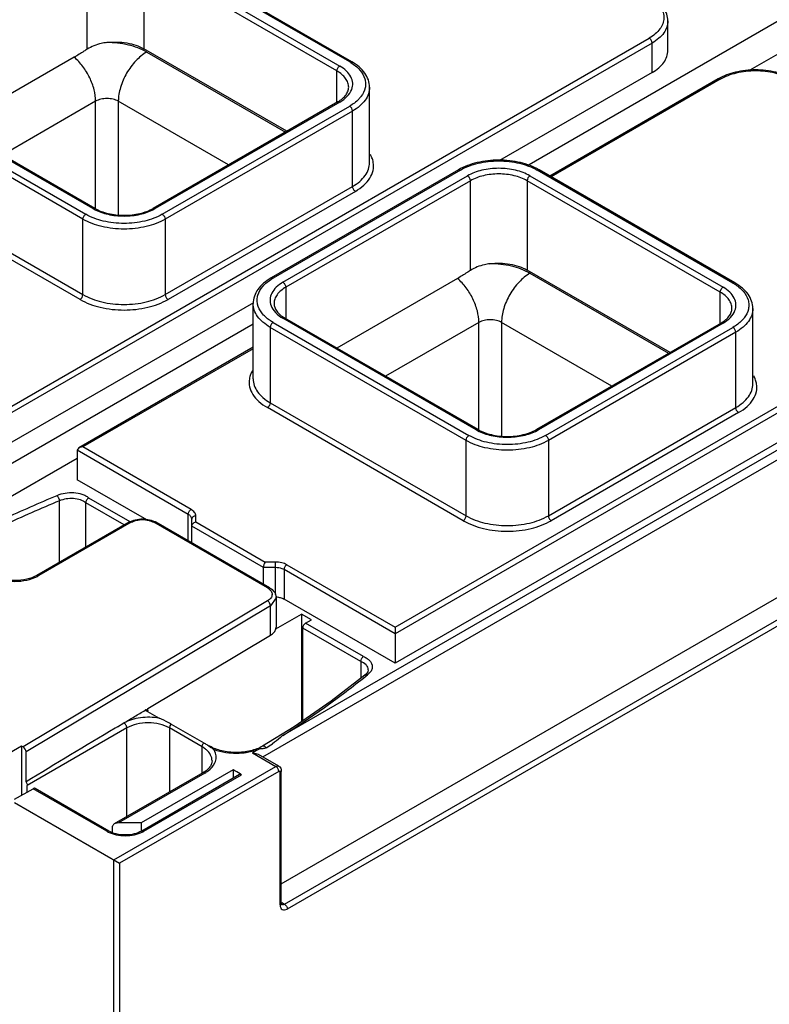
# Model space of a CAD drawing. Header units: millimetres. Extents: x 20 to 158, y 29 to 220.
# Tile 7 of 9: x 97 to 134, y 137 to 186. Entities that reach past the tile are written whole.
import ezdxf

# ---------------------------------------------------------------- set-up
doc = ezdxf.new("R2010")
doc.units = ezdxf.units.MM
doc.header["$LTSCALE"] = 16.212706
doc.layers.get('0').update_dxf_attribs({"linetype": 'CONTINUOUS'})

msp = doc.modelspace()

# ---------------------------------------------------------------- linework, layer by layer
at = {"color": 7, "linetype": 'Continuous'}
for p, q in [((113.392, 183.481), (103.634, 189.114)), ((113.492, 183.49), (103.734, 189.124)), ((100.311, 184.111), (100.311, 188.584)), ((103.139, 188.584), (103.139, 184.134)), ((112.756, 183.031), (103.139, 188.584)), ((103.28, 188.829), (112.897, 183.276)), ((138.557, 187.722), (122.21, 178.284)), ((139.971, 186.905), (133.318, 183.064)), ((129.244, 184.052), (129.244, 185.522)), ((96.563, 166.334), (128.312, 184.664)), ((128.453, 184.419), (96.563, 166.008)), ((110.258, 180.024), (103.139, 184.134)), ((128.453, 182.95), (128.453, 184.419)), ((99.674, 183.714), (93.661, 180.243)), ((103.28, 183.97), (110.187, 179.983)), ((112.756, 181.49), (112.756, 183.031)), ((128.453, 182.95), (120.859, 178.565)), ((131.748, 182.633), (123.362, 177.792)), ((131.848, 182.623), (123.421, 177.758)), ((114.383, 178.459), (114.383, 182.215)), ((100.594, 176.173), (90.977, 181.725)), ((100.694, 176.183), (91.077, 181.735)), ((100.099, 175.642), (90.34, 181.276)), ((90.482, 181.521), (100.24, 175.887)), ((100.735, 181.521), (96.091, 178.84)), ((100.735, 176.183), (100.735, 181.521)), ((101.866, 181.521), (101.866, 175.853)), ((107.358, 178.35), (101.866, 181.521)), ((112.797, 181.49), (103.605, 176.183)), ((112.897, 181.48), (103.705, 176.173)), ((104.058, 175.887), (113.392, 181.276)), ((113.534, 181.031), (104.2, 175.642)), ((113.534, 177.275), (113.534, 181.031)), ((118.808, 178.102), (109.474, 172.713)), ((118.908, 178.092), (109.574, 172.703)), ((110.069, 172.499), (119.261, 177.806)), ((122.372, 177.806), (131.989, 172.254)), ((132.484, 172.458), (122.726, 178.092)), ((132.584, 172.468), (122.826, 178.102)), ((99.957, 171.641), (90.199, 177.275)), ((90.34, 177.52), (100.099, 171.886)), ((104.2, 171.886), (113.534, 177.275)), ((119.403, 177.561), (110.21, 172.254)), ((119.403, 173.089), (119.403, 177.561)), ((122.231, 177.561), (122.231, 173.111)), ((131.848, 172.009), (122.231, 177.561)), ((113.675, 177.03), (104.341, 171.641)), ((100.099, 171.886), (100.099, 175.642)), ((104.2, 175.642), (104.2, 171.886)), ((115.655, 155.312), (147.404, 173.642)), ((147.545, 173.397), (115.655, 154.985)), ((129.35, 169.001), (122.231, 173.111)), ((122.372, 172.948), (129.279, 168.961)), ((110.21, 172.254), (110.21, 170.712)), ((118.766, 172.692), (112.753, 169.22)), ((148.359, 172.029), (110.063, 149.919)), ((147.545, 171.927), (115.655, 153.515)), ((131.848, 170.468), (131.848, 172.009)), ((108.593, 171.483), (96.563, 164.538)), ((108.583, 167.681), (108.583, 171.437)), ((109.061, 148.851), (148.359, 171.539)), ((133.475, 167.437), (133.475, 171.193)), ((108.583, 170.416), (91.918, 160.795)), ((109.574, 170.498), (119.332, 164.865)), ((119.686, 165.15), (110.069, 170.703)), ((119.786, 165.16), (110.169, 170.712)), ((119.827, 170.498), (115.183, 167.817)), ((119.827, 165.16), (119.827, 170.498)), ((120.958, 170.498), (120.958, 164.83)), ((126.45, 167.328), (120.958, 170.498)), ((131.889, 170.468), (122.697, 165.16)), ((131.989, 170.458), (122.797, 165.15)), ((109.432, 170.253), (109.432, 166.498)), ((119.191, 164.62), (109.432, 170.253)), ((123.15, 164.865), (132.484, 170.254)), ((132.626, 170.009), (123.292, 164.62)), ((132.626, 166.253), (132.626, 170.009)), ((108.583, 169.259), (99.899, 164.245)), ((108.583, 169.191), (100.099, 164.293)), ((109.432, 166.498), (119.191, 160.864)), ((119.049, 160.619), (109.291, 166.253)), ((123.292, 160.864), (132.626, 166.253)), ((132.767, 166.008), (123.433, 160.619)), ((109.986, 142.527), (148.146, 164.558)), ((119.191, 160.864), (119.191, 164.62)), ((123.292, 164.62), (123.292, 160.864)), ((99.899, 164.245), (99.816, 164.13)), ((99.816, 164.13), (99.816, 162.66)), ((105.349, 160.935), (99.816, 164.13)), ((100.099, 164.293), (99.899, 164.245)), ((105.491, 161.18), (100.099, 164.293)), ((110.14, 141.513), (149.101, 164.007)), ((99.816, 163.721), (93.317, 159.97)), ((149.243, 163.762), (110.281, 141.268)), ((103.286, 160.657), (99.816, 162.66)), ((98.928, 158.541), (98.928, 161.609)), ((100.24, 159.298), (100.24, 161.511)), ((102.157, 160.405), (100.24, 161.511)), ((102.454, 160.56), (100.395, 161.748)), ((105.35, 159.614), (105.349, 160.935)), ((102.403, 160.547), (97.807, 157.894)), ((102.503, 160.537), (97.907, 157.884)), ((109.293, 157.27), (103.634, 160.537)), ((109.393, 157.28), (103.734, 160.547)), ((105.525, 159.513), (105.525, 160.69)), ((105.725, 160.555), (105.725, 160.853)), ((105.725, 160.555), (109.18, 158.56)), ((109.097, 158.281), (105.525, 160.344)), ((109.697, 158.56), (109.18, 158.56)), ((109.697, 156.934), (109.697, 158.56)), ((109.097, 157.451), (109.097, 158.281)), ((109.697, 158.281), (109.097, 158.281)), ((110.121, 158.18), (110.121, 156.71)), ((115.655, 154.985), (110.121, 158.18)), ((110.263, 158.425), (115.655, 155.312)), ((109.303, 156.623), (97.127, 149.343)), ((109.728, 156.78), (109.447, 156.379)), ((109.728, 156.78), (109.728, 155.31)), ((115.655, 153.515), (110.121, 156.71)), ((109.447, 156.379), (97.269, 149.098)), ((109.447, 154.909), (109.447, 156.379)), ((109.718, 155.232), (110.988, 155.965)), ((110.988, 155.965), (110.988, 150.606)), ((111.483, 155.679), (110.988, 155.965)), ((111.196, 155.513), (111.483, 155.679)), ((109.718, 155.232), (109.727, 155.31)), ((111.054, 150.652), (111.054, 155.268)), ((113.949, 153.597), (111.054, 155.268)), ((114.075, 153.85), (111.196, 155.513)), ((115.655, 155.312), (115.655, 153.515)), ((103.338, 151.257), (109.447, 154.909)), ((113.949, 153.597), (113.949, 152.769)), ((114.318, 153.181), (114.316, 153.215)), ((114.318, 153.181), (114.318, 153.181)), ((114.153, 152.926), (114.154, 152.926)), ((114.197, 152.87), (114.277, 152.932)), ((114.198, 152.87), (114.277, 152.932)), ((103.199, 151.174), (103.897, 150.771)), ((103.367, 151.144), (103.297, 151.185)), ((103.338, 151.185), (103.338, 151.257)), ((102.291, 150.29), (97.333, 147.428)), ((101.821, 150.35), (101.711, 150.285)), ((101.821, 150.35), (102.139, 150.54)), ((102.291, 145.867), (102.291, 150.29)), ((104.412, 150.29), (104.412, 147.092)), ((106.038, 149.351), (104.412, 150.29)), ((104.491, 150.483), (106.118, 149.544)), ((97.05, 149.388), (95.707, 148.612)), ((97.05, 149.388), (97.05, 146.938)), ((97.127, 149.343), (97.05, 149.388)), ((106.038, 148.055), (106.038, 149.351)), ((106.421, 149.381), (106.37, 149.389)), ((108.905, 149.251), (108.549, 149.045)), ((97.269, 147.602), (97.269, 149.098)), ((108.849, 148.973), (108.549, 149.045)), ((108.549, 149.045), (109.715, 148.372)), ((109.865, 148.386), (108.849, 148.973)), ((101.647, 143.713), (109.715, 148.372)), ((107.592, 148.207), (102.998, 145.555)), ((107.592, 148.207), (107.592, 147.785)), ((106.08, 148.055), (101.667, 145.507)), ((106.18, 148.045), (101.867, 145.555)), ((109.857, 148.127), (101.929, 143.55)), ((107.909, 147.968), (103.031, 145.152)), ((103.131, 145.142), (108.008, 147.957)), ((109.928, 141.472), (109.928, 148.086)), ((109.986, 141.554), (109.986, 148.167)), ((96.697, 146.734), (97.616, 147.265)), ((97.333, 147.101), (97.333, 147.428)), ((101.293, 145.142), (97.616, 147.265)), ((101.393, 145.152), (97.716, 147.275)), ((96.697, 146.571), (101.929, 143.55)), ((101.584, 145.096), (101.584, 145.391)), ((102.998, 145.555), (101.867, 145.555)), ((102.998, 145.555), (102.998, 145.152)), ((101.647, 29.566), (101.647, 143.713)), ((101.929, 143.55), (101.929, 29.566)), ((110.007, 141.59), (110.14, 141.513))]:
    msp.add_line(p, q, dxfattribs=at)
for points in [[(114.318, 153.181), (114.298, 153.095), (114.209, 152.975), (114.154, 152.926)], [(114.153, 152.926), (112.462, 151.631), (110.621, 150.35), (109.049, 149.381)]]:
    msp.add_lwpolyline(points, dxfattribs=at)
for centre, radius, start, end in [((112.165, 181.354), 2.456, 58.452, 60.0055), ((113.301, 178.212), 1.297, 24.8748, 29.9949), ((101.653, 178.009), 2.12, 240.0144, 242.1712), ((102.645, 178.009), 2.12, 297.8292, 299.986), ((110.801, 170.576), 2.456, 119.9949, 121.5485), ((131.257, 170.331), 2.456, 58.452, 60.0055), ((109.665, 167.435), 1.297, 150.0042, 155.1232), ((132.393, 167.19), 1.297, 24.8748, 29.9949), ((120.745, 166.987), 2.12, 240.0144, 242.1712), ((121.737, 166.987), 2.12, 297.8292, 299.986), ((97.079, 159.319), 1.657, 297.1973, 299.9769), ((108.947, 156.669), 0.694, 55.1848, 60.0481), ((109.262, 156.943), 0.266, 356.5548, 0.8625), ((109.698, 155.793), 1.018, 81.2681, 90.0388), ((377.652, -311.759), 538.17, 120.84638, 121.39888), ((102.983, 144.111), 6.272, 59.1078, 60.0123), ((103.617, 145.168), 5.04, 58.0002, 59.1214), ((104.29, 146.244), 3.77, 56.5181, 58.0125), ((104.864, 146.827), 2.968, 54.386, 56.1435), ((107.015, 153.131), 4.422, 299.9923, 304.8973), ((107.731, 152.419), 3.386, 264.0208, 265.447), ((107.735, 152.48), 3.447, 265.4508, 274.8492), ((107.74, 152.42), 3.387, 274.859, 275.6474), ((99.808, 134.522), 15.739, 58.6042, 58.931), ((101.935, 146.256), 1.286, 240.0391, 243.6535), ((102.489, 146.256), 1.286, 296.3468, 299.9613)]:
    msp.add_arc(centre, radius, start, end, dxfattribs=at)
for centre, major_axis, ratio, start_param, end_param in [((97.127, 149.18), (-0.1, 0.173), 0.577357, -2.356338, -0.785542), ((101.867, 145.391), (0.283, 0), 0.577354, 1.570794, 3.141591)]:
    msp.add_ellipse(centre, major_axis=major_axis, ratio=ratio, start_param=start_param, end_param=end_param, dxfattribs=at)
for points, knots in [([(128.369, 186.672), (128.473, 186.607), (128.661, 186.47), (128.882, 186.221), (129.019, 185.948), (129.06, 185.66), (129.002, 185.374), (128.85, 185.104), (128.615, 184.861), (128.42, 184.726), (128.312, 184.664)], [0, 0, 0, 0, 0.143078, 0.27142, 0.387268, 0.496272, 0.605941, 0.723607, 0.854437, 1, 1, 1, 1]), ([(129.244, 185.522), (129.244, 185.638), (129.203, 185.876), (129.028, 186.203), (128.758, 186.49), (128.534, 186.645), (128.412, 186.716)], [0, 0, 0, 0, 0.228979, 0.466672, 0.722332, 1, 1, 1, 1]), ([(129.244, 185.522), (129.244, 185.419), (129.206, 185.205), (129.044, 184.906), (128.787, 184.636), (128.572, 184.488), (128.453, 184.419)], [0, 0, 0, 0, 0.217749, 0.450891, 0.710463, 1, 1, 1, 1]), ([(101.287, 184.444), (101.616, 184.486), (102.115, 184.479), (102.734, 184.328), (103.014, 184.206), (103.139, 184.134)], [0, 0, 0, 0, 0.522629, 0.771969, 1, 1, 1, 1]), ([(128.453, 184.419), (128.453, 184.468), (128.42, 184.564), (128.354, 184.64), (128.312, 184.664)], [0, 0, 0, 0, 0.500001, 1, 1, 1, 1]), ([(100.311, 184.111), (100.258, 184.077), (100.048, 183.941), (99.836, 183.808), (99.674, 183.714)], [0, 0, 0, 0, 0.252432, 1, 1, 1, 1]), ([(101.287, 184.444), (101.196, 184.432), (100.856, 184.373), (100.524, 184.249), (100.311, 184.111)], [0, 0, 0, 0, 0.26497, 1, 1, 1, 1]), ([(103.28, 183.97), (102.998, 184.134), (102.339, 184.371), (101.649, 184.445), (101.287, 184.444)], [0, 0, 0, 0, 0.474434, 1, 1, 1, 1]), ([(128.453, 182.95), (128.572, 183.018), (128.787, 183.166), (129.044, 183.436), (129.206, 183.735), (129.244, 183.949), (129.244, 184.052)], [0, 0, 0, 0, 0.289542, 0.549119, 0.782256, 1, 1, 1, 1]), ([(100.735, 181.521), (100.735, 181.713), (100.674, 182.119), (100.454, 182.706), (100.121, 183.257), (99.832, 183.577), (99.674, 183.714)], [0, 0, 0, 0, 0.231142, 0.48647, 0.748975, 1, 1, 1, 1]), ([(103.28, 183.97), (103.08, 183.854), (102.7, 183.535), (102.256, 182.929), (101.953, 182.242), (101.866, 181.753), (101.866, 181.521)], [0, 0, 0, 0, 0.237246, 0.499998, 0.762752, 1, 1, 1, 1]), ([(112.756, 183.031), (112.756, 183.08), (112.789, 183.176), (112.855, 183.252), (112.897, 183.276)], [0, 0, 0, 0, 0.500002, 1, 1, 1, 1]), ([(113.341, 182.215), (113.341, 182.291), (113.313, 182.45), (113.193, 182.671), (113.003, 182.871), (112.843, 182.981), (112.756, 183.031)], [0, 0, 0, 0, 0.217748, 0.45089, 0.710462, 1, 1, 1, 1]), ([(113.492, 182.11), (113.529, 182.209), (113.565, 182.428), (113.465, 182.759), (113.232, 183.053), (113.018, 183.207), (112.897, 183.276)], [0, 0, 0, 0, 0.223649, 0.451185, 0.706247, 1, 1, 1, 1]), ([(113.392, 183.481), (113.409, 183.49), (113.442, 183.504), (113.479, 183.498), (113.492, 183.49)], [0, 0, 0, 0, 0.550022, 1, 1, 1, 1]), ([(113.449, 183.447), (113.615, 183.345), (113.904, 183.119), (114.138, 182.733), (114.192, 182.416), (114.165, 182.099), (114.052, 181.878), (113.953, 181.749)], [0, 0, 0, 0, 0.288755, 0.533908, 0.647454, 0.760254, 1, 1, 1, 1]), ([(114.383, 182.215), (114.383, 182.339), (114.339, 182.593), (114.152, 182.942), (113.862, 183.249), (113.623, 183.415), (113.492, 183.49)], [0, 0, 0, 0, 0.228302, 0.465718, 0.721598, 1, 1, 1, 1]), ([(135.483, 182.633), (135.216, 182.787), (134.6, 183.012), (133.615, 183.119), (132.631, 183.012), (132.014, 182.787), (131.748, 182.633)], [0, 0, 0, 0, 0.23868, 0.500004, 0.761325, 1, 1, 1, 1]), ([(131.848, 182.623), (132.099, 182.768), (132.682, 182.98), (133.615, 183.081), (134.549, 182.98), (135.132, 182.768), (135.383, 182.623)], [0, 0, 0, 0, 0.237252, 0.5, 0.762747, 1, 1, 1, 1]), ([(131.848, 182.623), (131.831, 182.633), (131.798, 182.646), (131.761, 182.641), (131.748, 182.633)], [0, 0, 0, 0, 0.550022, 1, 1, 1, 1]), ([(112.797, 181.49), (112.882, 181.539), (113.033, 181.643), (113.21, 181.827), (113.317, 182.019), (113.342, 182.153), (113.342, 182.215)], [0, 0, 0, 0, 0.311377, 0.577695, 0.80279, 1, 1, 1, 1]), ([(112.897, 181.48), (113.034, 181.559), (113.274, 181.734), (113.444, 181.983), (113.492, 182.11)], [0, 0, 0, 0, 0.540244, 1, 1, 1, 1]), ([(114.383, 182.215), (114.383, 182.105), (114.342, 181.874), (114.168, 181.554), (113.892, 181.264), (113.661, 181.105), (113.534, 181.031)], [0, 0, 0, 0, 0.217785, 0.450914, 0.710298, 1, 1, 1, 1]), ([(101.866, 181.521), (101.786, 181.567), (101.599, 181.635), (101.301, 181.667), (101.002, 181.635), (100.815, 181.567), (100.735, 181.521)], [0, 0, 0, 0, 0.237218, 0.5, 0.762782, 1, 1, 1, 1]), ([(113.953, 181.749), (113.919, 181.704), (113.757, 181.518), (113.556, 181.37), (113.392, 181.276)], [0, 0, 0, 0, 0.231414, 1, 1, 1, 1]), ([(112.897, 181.48), (112.881, 181.49), (112.848, 181.503), (112.811, 181.498), (112.797, 181.49)], [0, 0, 0, 0, 0.550022, 1, 1, 1, 1]), ([(113.534, 181.031), (113.534, 181.08), (113.5, 181.175), (113.434, 181.252), (113.392, 181.276)], [0, 0, 0, 0, 0.500001, 1, 1, 1, 1]), ([(114.569, 178.464), (114.565, 178.489), (114.545, 178.59), (114.51, 178.688), (114.478, 178.758)], [0, 0, 0, 0, 0.245582, 1, 1, 1, 1]), ([(113.534, 177.275), (113.661, 177.349), (113.892, 177.508), (114.168, 177.798), (114.342, 178.118), (114.383, 178.349), (114.383, 178.459)], [0, 0, 0, 0, 0.289702, 0.549086, 0.782215, 1, 1, 1, 1]), ([(113.675, 177.03), (113.826, 177.118), (114.098, 177.308), (114.41, 177.663), (114.582, 178.058), (114.59, 178.335), (114.569, 178.464)], [0, 0, 0, 0, 0.292302, 0.550323, 0.780926, 1, 1, 1, 1]), ([(122.826, 178.102), (122.539, 178.267), (121.876, 178.509), (120.817, 178.625), (119.758, 178.509), (119.095, 178.267), (118.808, 178.102)], [0, 0, 0, 0, 0.238582, 0.500003, 0.761423, 1, 1, 1, 1]), ([(118.908, 178.092), (118.891, 178.101), (118.858, 178.115), (118.821, 178.11), (118.808, 178.102)], [0, 0, 0, 0, 0.550022, 1, 1, 1, 1]), ([(118.908, 178.092), (119.179, 178.248), (119.809, 178.477), (120.817, 178.586), (121.825, 178.477), (122.455, 178.248), (122.726, 178.092)], [0, 0, 0, 0, 0.237252, 0.5, 0.762747, 1, 1, 1, 1]), ([(122.372, 177.806), (122.152, 177.934), (121.638, 178.12), (120.817, 178.209), (119.996, 178.12), (119.482, 177.934), (119.261, 177.806)], [0, 0, 0, 0, 0.237253, 0.500001, 0.762748, 1, 1, 1, 1]), ([(122.826, 178.102), (122.812, 178.11), (122.776, 178.115), (122.743, 178.101), (122.726, 178.092)], [0, 0, 0, 0, 0.449978, 1, 1, 1, 1]), ([(119.403, 177.561), (119.403, 177.61), (119.37, 177.705), (119.303, 177.782), (119.261, 177.806)], [0, 0, 0, 0, 0.500001, 1, 1, 1, 1]), ([(122.231, 177.561), (122.03, 177.677), (121.563, 177.846), (120.817, 177.927), (120.07, 177.846), (119.603, 177.677), (119.403, 177.561)], [0, 0, 0, 0, 0.237247, 0.5, 0.762753, 1, 1, 1, 1]), ([(122.372, 177.806), (122.33, 177.782), (122.264, 177.705), (122.231, 177.61), (122.231, 177.561)], [0, 0, 0, 0, 0.499998, 1, 1, 1, 1]), ([(113.675, 177.03), (113.633, 177.054), (113.567, 177.131), (113.534, 177.227), (113.534, 177.275)], [0, 0, 0, 0, 0.499999, 1, 1, 1, 1]), ([(100.594, 176.173), (100.61, 176.183), (100.643, 176.196), (100.68, 176.191), (100.694, 176.183)], [0, 0, 0, 0, 0.550022, 1, 1, 1, 1]), ([(100.694, 176.183), (100.898, 176.065), (101.379, 175.892), (102.149, 175.809), (102.919, 175.892), (103.4, 176.065), (103.605, 176.183)], [0, 0, 0, 0, 0.235284, 0.499997, 0.764712, 1, 1, 1, 1]), ([(103.605, 176.183), (103.618, 176.191), (103.655, 176.196), (103.688, 176.183), (103.705, 176.173)], [0, 0, 0, 0, 0.449978, 1, 1, 1, 1]), ([(100.099, 175.642), (100.099, 175.691), (100.132, 175.786), (100.198, 175.863), (100.24, 175.887)], [0, 0, 0, 0, 0.500002, 1, 1, 1, 1]), ([(104.058, 175.887), (103.787, 175.731), (103.157, 175.502), (102.149, 175.393), (101.141, 175.502), (100.511, 175.731), (100.24, 175.887)], [0, 0, 0, 0, 0.237252, 0.5, 0.762747, 1, 1, 1, 1]), ([(100.663, 176.134), (100.879, 176.02), (101.37, 175.854), (102.149, 175.774), (102.929, 175.854), (103.419, 176.02), (103.635, 176.134)], [0, 0, 0, 0, 0.23868, 0.500001, 0.761321, 1, 1, 1, 1]), ([(104.058, 175.887), (104.1, 175.863), (104.167, 175.786), (104.2, 175.691), (104.2, 175.642)], [0, 0, 0, 0, 0.499999, 1, 1, 1, 1]), ([(104.2, 175.642), (103.909, 175.474), (103.232, 175.229), (102.149, 175.111), (101.067, 175.229), (100.39, 175.474), (100.099, 175.642)], [0, 0, 0, 0, 0.237237, 0.499999, 0.762762, 1, 1, 1, 1]), ([(120.379, 173.421), (120.288, 173.41), (119.948, 173.35), (119.616, 173.227), (119.403, 173.089)], [0, 0, 0, 0, 0.26497, 1, 1, 1, 1]), ([(120.379, 173.421), (120.708, 173.464), (121.207, 173.456), (121.826, 173.305), (122.106, 173.184), (122.231, 173.111)], [0, 0, 0, 0, 0.522629, 0.771969, 1, 1, 1, 1]), ([(122.372, 172.948), (122.09, 173.111), (121.431, 173.349), (120.741, 173.422), (120.379, 173.421)], [0, 0, 0, 0, 0.474434, 1, 1, 1, 1]), ([(109.474, 172.713), (109.343, 172.637), (109.104, 172.472), (108.814, 172.165), (108.627, 171.815), (108.583, 171.561), (108.583, 171.437)], [0, 0, 0, 0, 0.278402, 0.53428, 0.771697, 1, 1, 1, 1]), ([(109.474, 172.713), (109.487, 172.721), (109.524, 172.726), (109.557, 172.712), (109.574, 172.703)], [0, 0, 0, 0, 0.449978, 1, 1, 1, 1]), ([(119.403, 173.089), (119.35, 173.054), (119.14, 172.918), (118.928, 172.785), (118.766, 172.692)], [0, 0, 0, 0, 0.252432, 1, 1, 1, 1]), ([(122.372, 172.948), (122.172, 172.832), (121.792, 172.512), (121.348, 171.906), (121.045, 171.219), (120.958, 170.73), (120.958, 170.498)], [0, 0, 0, 0, 0.237246, 0.499998, 0.762752, 1, 1, 1, 1]), ([(109.013, 170.972), (108.914, 171.1), (108.801, 171.322), (108.774, 171.638), (108.828, 171.955), (109.062, 172.342), (109.351, 172.567), (109.517, 172.669)], [0, 0, 0, 0, 0.239746, 0.352546, 0.466092, 0.711246, 1, 1, 1, 1]), ([(110.069, 172.499), (109.948, 172.429), (109.734, 172.275), (109.501, 171.982), (109.401, 171.651), (109.437, 171.431), (109.474, 171.332)], [0, 0, 0, 0, 0.293753, 0.548814, 0.77635, 1, 1, 1, 1]), ([(110.21, 172.254), (110.123, 172.203), (109.963, 172.094), (109.773, 171.894), (109.653, 171.672), (109.625, 171.514), (109.625, 171.437)], [0, 0, 0, 0, 0.289538, 0.54911, 0.782252, 1, 1, 1, 1]), ([(110.069, 172.499), (110.111, 172.475), (110.177, 172.398), (110.21, 172.302), (110.21, 172.254)], [0, 0, 0, 0, 0.499999, 1, 1, 1, 1]), ([(119.827, 170.498), (119.827, 170.691), (119.766, 171.096), (119.546, 171.684), (119.213, 172.234), (118.923, 172.554), (118.766, 172.692)], [0, 0, 0, 0, 0.231142, 0.48647, 0.748975, 1, 1, 1, 1]), ([(131.848, 172.009), (131.848, 172.057), (131.881, 172.153), (131.947, 172.23), (131.989, 172.254)], [0, 0, 0, 0, 0.500002, 1, 1, 1, 1]), ([(132.584, 171.087), (132.621, 171.186), (132.657, 171.406), (132.557, 171.737), (132.324, 172.031), (132.11, 172.184), (131.989, 172.254)], [0, 0, 0, 0, 0.223649, 0.451185, 0.706247, 1, 1, 1, 1]), ([(132.484, 172.458), (132.501, 172.468), (132.534, 172.481), (132.571, 172.476), (132.584, 172.468)], [0, 0, 0, 0, 0.550022, 1, 1, 1, 1]), ([(132.541, 172.424), (132.707, 172.322), (132.996, 172.097), (133.23, 171.71), (133.284, 171.393), (133.257, 171.077), (133.143, 170.855), (133.045, 170.727)], [0, 0, 0, 0, 0.288755, 0.533908, 0.647454, 0.760254, 1, 1, 1, 1]), ([(133.475, 171.193), (133.475, 171.316), (133.431, 171.57), (133.244, 171.92), (132.954, 172.227), (132.715, 172.393), (132.584, 172.468)], [0, 0, 0, 0, 0.228302, 0.465718, 0.721598, 1, 1, 1, 1]), ([(99.957, 171.641), (99.999, 171.666), (100.066, 171.742), (100.099, 171.838), (100.099, 171.886)], [0, 0, 0, 0, 0.499998, 1, 1, 1, 1]), ([(100.099, 171.886), (100.39, 171.718), (101.067, 171.473), (102.149, 171.355), (103.232, 171.473), (103.909, 171.718), (104.2, 171.886)], [0, 0, 0, 0, 0.237238, 0.500001, 0.762763, 1, 1, 1, 1]), ([(104.2, 171.886), (104.2, 171.838), (104.233, 171.742), (104.299, 171.666), (104.341, 171.641)], [0, 0, 0, 0, 0.500001, 1, 1, 1, 1]), ([(132.433, 171.193), (132.433, 171.269), (132.405, 171.427), (132.285, 171.649), (132.095, 171.849), (131.935, 171.958), (131.848, 172.009)], [0, 0, 0, 0, 0.217748, 0.45089, 0.710462, 1, 1, 1, 1]), ([(99.957, 171.641), (100.268, 171.462), (100.992, 171.2), (102.149, 171.074), (103.306, 171.2), (104.03, 171.462), (104.341, 171.641)], [0, 0, 0, 0, 0.237241, 0.5, 0.76276, 1, 1, 1, 1]), ([(109.432, 170.253), (109.305, 170.327), (109.074, 170.486), (108.798, 170.776), (108.624, 171.097), (108.583, 171.327), (108.583, 171.437)], [0, 0, 0, 0, 0.289702, 0.549087, 0.782216, 1, 1, 1, 1]), ([(109.474, 171.332), (109.522, 171.206), (109.692, 170.957), (109.932, 170.782), (110.069, 170.703)], [0, 0, 0, 0, 0.459757, 1, 1, 1, 1]), ([(109.624, 171.437), (109.624, 171.375), (109.649, 171.241), (109.756, 171.049), (109.933, 170.865), (110.084, 170.762), (110.169, 170.712)], [0, 0, 0, 0, 0.19721, 0.422304, 0.688622, 1, 1, 1, 1]), ([(109.574, 170.498), (109.517, 170.532), (109.309, 170.662), (109.122, 170.829), (109.013, 170.972)], [0, 0, 0, 0, 0.269597, 1, 1, 1, 1]), ([(131.889, 170.468), (131.974, 170.517), (132.125, 170.62), (132.302, 170.804), (132.409, 170.996), (132.434, 171.13), (132.434, 171.193)], [0, 0, 0, 0, 0.311377, 0.577695, 0.80279, 1, 1, 1, 1]), ([(131.989, 170.458), (132.126, 170.537), (132.366, 170.712), (132.536, 170.961), (132.584, 171.087)], [0, 0, 0, 0, 0.540244, 1, 1, 1, 1]), ([(133.475, 171.193), (133.475, 171.082), (133.434, 170.852), (133.26, 170.531), (132.984, 170.241), (132.753, 170.082), (132.626, 170.009)], [0, 0, 0, 0, 0.217785, 0.450914, 0.710298, 1, 1, 1, 1]), ([(109.574, 170.498), (109.532, 170.474), (109.466, 170.398), (109.432, 170.302), (109.432, 170.253)], [0, 0, 0, 0, 0.499998, 1, 1, 1, 1]), ([(110.169, 170.712), (110.155, 170.72), (110.118, 170.726), (110.085, 170.712), (110.069, 170.703)], [0, 0, 0, 0, 0.449978, 1, 1, 1, 1]), ([(120.958, 170.498), (120.878, 170.545), (120.691, 170.612), (120.393, 170.645), (120.094, 170.612), (119.907, 170.545), (119.827, 170.498)], [0, 0, 0, 0, 0.237218, 0.5, 0.762782, 1, 1, 1, 1]), ([(131.989, 170.458), (131.973, 170.467), (131.94, 170.481), (131.903, 170.475), (131.889, 170.468)], [0, 0, 0, 0, 0.550022, 1, 1, 1, 1]), ([(133.045, 170.727), (133.011, 170.681), (132.849, 170.496), (132.648, 170.348), (132.484, 170.254)], [0, 0, 0, 0, 0.231414, 1, 1, 1, 1]), ([(132.626, 170.009), (132.626, 170.057), (132.592, 170.153), (132.526, 170.229), (132.484, 170.254)], [0, 0, 0, 0, 0.500001, 1, 1, 1, 1]), ([(108.488, 167.98), (108.477, 167.957), (108.437, 167.862), (108.409, 167.762), (108.397, 167.686)], [0, 0, 0, 0, 0.255712, 1, 1, 1, 1]), ([(108.397, 167.686), (108.376, 167.557), (108.384, 167.281), (108.556, 166.885), (108.868, 166.53), (109.14, 166.34), (109.291, 166.253)], [0, 0, 0, 0, 0.219074, 0.449676, 0.707698, 1, 1, 1, 1]), ([(108.583, 167.681), (108.583, 167.571), (108.624, 167.341), (108.798, 167.02), (109.074, 166.73), (109.305, 166.571), (109.432, 166.498)], [0, 0, 0, 0, 0.217784, 0.450913, 0.710298, 1, 1, 1, 1]), ([(132.626, 166.253), (132.753, 166.326), (132.984, 166.485), (133.26, 166.775), (133.434, 167.096), (133.475, 167.326), (133.475, 167.437)], [0, 0, 0, 0, 0.289702, 0.549086, 0.782215, 1, 1, 1, 1]), ([(132.767, 166.008), (132.918, 166.095), (133.19, 166.286), (133.502, 166.64), (133.674, 167.036), (133.682, 167.312), (133.661, 167.442)], [0, 0, 0, 0, 0.292302, 0.550323, 0.780926, 1, 1, 1, 1]), ([(133.661, 167.442), (133.657, 167.466), (133.637, 167.567), (133.602, 167.665), (133.57, 167.735)], [0, 0, 0, 0, 0.245582, 1, 1, 1, 1]), ([(109.432, 166.498), (109.432, 166.449), (109.399, 166.353), (109.333, 166.277), (109.291, 166.253)], [0, 0, 0, 0, 0.500002, 1, 1, 1, 1]), ([(132.767, 166.008), (132.725, 166.032), (132.659, 166.109), (132.626, 166.204), (132.626, 166.253)], [0, 0, 0, 0, 0.499999, 1, 1, 1, 1]), ([(119.191, 164.62), (119.191, 164.668), (119.224, 164.764), (119.29, 164.84), (119.332, 164.865)], [0, 0, 0, 0, 0.500002, 1, 1, 1, 1]), ([(123.15, 164.865), (122.879, 164.708), (122.249, 164.48), (121.241, 164.371), (120.233, 164.48), (119.603, 164.708), (119.332, 164.865)], [0, 0, 0, 0, 0.237252, 0.5, 0.762747, 1, 1, 1, 1]), ([(119.686, 165.15), (119.702, 165.16), (119.735, 165.174), (119.772, 165.168), (119.786, 165.16)], [0, 0, 0, 0, 0.550022, 1, 1, 1, 1]), ([(119.755, 165.112), (119.971, 164.998), (120.462, 164.831), (121.241, 164.751), (122.021, 164.831), (122.511, 164.998), (122.727, 165.112)], [0, 0, 0, 0, 0.23868, 0.500001, 0.761321, 1, 1, 1, 1]), ([(119.786, 165.16), (119.99, 165.042), (120.471, 164.869), (121.241, 164.787), (122.011, 164.869), (122.492, 165.042), (122.697, 165.16)], [0, 0, 0, 0, 0.235284, 0.499997, 0.764712, 1, 1, 1, 1]), ([(122.697, 165.16), (122.71, 165.168), (122.747, 165.174), (122.78, 165.16), (122.797, 165.15)], [0, 0, 0, 0, 0.449978, 1, 1, 1, 1]), ([(123.15, 164.865), (123.192, 164.84), (123.259, 164.764), (123.292, 164.668), (123.292, 164.62)], [0, 0, 0, 0, 0.499999, 1, 1, 1, 1]), ([(123.292, 164.62), (123.001, 164.452), (122.324, 164.206), (121.241, 164.089), (120.159, 164.206), (119.482, 164.452), (119.191, 164.62)], [0, 0, 0, 0, 0.237237, 0.499999, 0.762762, 1, 1, 1, 1]), ([(100.395, 161.748), (100.351, 161.786), (100.245, 161.853), (99.997, 161.953), (99.509, 162.039), (99.068, 161.975), (98.806, 161.864)], [0, 0, 0, 0, 0.106524, 0.225223, 0.484791, 1, 1, 1, 1]), ([(98.928, 161.609), (98.001, 161.217), (96.181, 160.427), (94.399, 159.551), (93.54, 159.085)], [0, 0, 0, 0, 0.507364, 1, 1, 1, 1]), ([(98.806, 161.864), (97.913, 161.487), (96.156, 160.724), (94.433, 159.884), (93.599, 159.438)], [0, 0, 0, 0, 0.506441, 1, 1, 1, 1]), ([(98.806, 161.864), (98.843, 161.835), (98.897, 161.752), (98.926, 161.658), (98.928, 161.609)], [0, 0, 0, 0, 0.491057, 1, 1, 1, 1]), ([(100.24, 161.511), (100.205, 161.542), (100.121, 161.597), (99.92, 161.681), (99.628, 161.734), (99.269, 161.717), (99.036, 161.654), (98.928, 161.609)], [0, 0, 0, 0, 0.101597, 0.218072, 0.475774, 0.744078, 1, 1, 1, 1]), ([(100.395, 161.748), (100.351, 161.727), (100.278, 161.656), (100.24, 161.56), (100.24, 161.511)], [0, 0, 0, 0, 0.506199, 1, 1, 1, 1]), ([(105.349, 160.935), (105.349, 160.983), (105.383, 161.079), (105.449, 161.156), (105.491, 161.18)], [0, 0, 0, 0, 0.500002, 1, 1, 1, 1]), ([(105.525, 160.69), (105.525, 160.737), (105.484, 160.841), (105.399, 160.906), (105.349, 160.935)], [0, 0, 0, 0, 0.449248, 1, 1, 1, 1]), ([(105.725, 160.853), (105.725, 160.916), (105.671, 161.055), (105.557, 161.142), (105.491, 161.18)], [0, 0, 0, 0, 0.449244, 1, 1, 1, 1]), ([(102.403, 160.547), (102.499, 160.603), (102.718, 160.684), (103.069, 160.722), (103.419, 160.684), (103.638, 160.603), (103.734, 160.547)], [0, 0, 0, 0, 0.240981, 0.500015, 0.759032, 1, 1, 1, 1]), ([(102.503, 160.537), (102.486, 160.547), (102.453, 160.56), (102.416, 160.555), (102.403, 160.547)], [0, 0, 0, 0, 0.550022, 1, 1, 1, 1]), ([(102.503, 160.537), (102.583, 160.584), (102.77, 160.651), (103.069, 160.684), (103.367, 160.651), (103.554, 160.584), (103.634, 160.537)], [0, 0, 0, 0, 0.237243, 0.499999, 0.762756, 1, 1, 1, 1]), ([(103.734, 160.547), (103.721, 160.555), (103.684, 160.56), (103.651, 160.547), (103.634, 160.537)], [0, 0, 0, 0, 0.449978, 1, 1, 1, 1]), ([(105.725, 160.853), (105.675, 160.853), (105.599, 160.83), (105.537, 160.756), (105.525, 160.711), (105.525, 160.69)], [0, 0, 0, 0, 0.529349, 0.772206, 1, 1, 1, 1]), ([(105.525, 160.344), (105.525, 160.392), (105.58, 160.491), (105.674, 160.542), (105.725, 160.555)], [0, 0, 0, 0, 0.478183, 1, 1, 1, 1]), ([(119.049, 160.619), (119.091, 160.643), (119.157, 160.72), (119.191, 160.815), (119.191, 160.864)], [0, 0, 0, 0, 0.499998, 1, 1, 1, 1]), ([(119.049, 160.619), (119.36, 160.439), (120.084, 160.177), (121.241, 160.051), (122.398, 160.177), (123.122, 160.439), (123.433, 160.619)], [0, 0, 0, 0, 0.237241, 0.5, 0.76276, 1, 1, 1, 1]), ([(119.191, 160.864), (119.482, 160.696), (120.159, 160.451), (121.241, 160.333), (122.324, 160.451), (123.001, 160.696), (123.292, 160.864)], [0, 0, 0, 0, 0.237238, 0.500001, 0.762763, 1, 1, 1, 1]), ([(123.292, 160.864), (123.292, 160.815), (123.325, 160.72), (123.391, 160.643), (123.433, 160.619)], [0, 0, 0, 0, 0.500001, 1, 1, 1, 1]), ([(109.18, 158.56), (109.153, 158.523), (109.117, 158.43), (109.097, 158.333), (109.097, 158.281)], [0, 0, 0, 0, 0.470485, 1, 1, 1, 1]), ([(110.263, 158.425), (110.183, 158.471), (109.996, 158.539), (109.8, 158.56), (109.697, 158.56)], [0, 0, 0, 0, 0.474434, 1, 1, 1, 1]), ([(110.121, 158.18), (110.092, 158.197), (109.959, 158.259), (109.81, 158.281), (109.697, 158.281)], [0, 0, 0, 0, 0.229114, 1, 1, 1, 1]), ([(110.263, 158.425), (110.221, 158.401), (110.155, 158.324), (110.121, 158.228), (110.121, 158.18)], [0, 0, 0, 0, 0.499998, 1, 1, 1, 1]), ([(95.573, 157.845), (95.738, 157.76), (96.112, 157.636), (96.705, 157.576), (97.297, 157.636), (97.671, 157.76), (97.836, 157.845)], [0, 0, 0, 0, 0.239088, 0.500001, 0.760913, 1, 1, 1, 1]), ([(97.807, 157.894), (97.652, 157.804), (97.288, 157.674), (96.705, 157.611), (96.121, 157.674), (95.757, 157.804), (95.603, 157.894)], [0, 0, 0, 0, 0.234624, 0.499994, 0.765368, 1, 1, 1, 1]), ([(97.807, 157.894), (97.82, 157.901), (97.857, 157.907), (97.89, 157.893), (97.907, 157.884)], [0, 0, 0, 0, 0.449978, 1, 1, 1, 1]), ([(109.293, 157.27), (109.31, 157.28), (109.343, 157.293), (109.38, 157.288), (109.393, 157.28)], [0, 0, 0, 0, 0.550022, 1, 1, 1, 1]), ([(109.343, 157.238), (109.396, 157.202), (109.486, 157.12), (109.527, 157.001), (109.528, 156.947)], [0, 0, 0, 0, 0.542995, 1, 1, 1, 1]), ([(109.393, 157.28), (109.486, 157.226), (109.613, 157.121), (109.711, 156.933), (109.728, 156.831), (109.728, 156.78)], [0, 0, 0, 0, 0.51352, 0.757632, 1, 1, 1, 1]), ([(109.527, 156.928), (109.524, 156.869), (109.469, 156.742), (109.364, 156.659), (109.303, 156.623)], [0, 0, 0, 0, 0.451895, 1, 1, 1, 1]), ([(109.447, 156.379), (109.447, 156.427), (109.413, 156.523), (109.346, 156.599), (109.303, 156.623)], [0, 0, 0, 0, 0.498863, 1, 1, 1, 1]), ([(109.852, 156.8), (109.877, 156.796), (109.97, 156.778), (110.061, 156.745), (110.121, 156.71)], [0, 0, 0, 0, 0.266323, 1, 1, 1, 1]), ([(109.447, 154.909), (109.514, 154.949), (109.629, 155.038), (109.703, 155.168), (109.718, 155.232)], [0, 0, 0, 0, 0.543521, 1, 1, 1, 1]), ([(111.196, 155.513), (111.154, 155.489), (111.087, 155.412), (111.054, 155.317), (111.054, 155.268)], [0, 0, 0, 0, 0.499996, 1, 1, 1, 1]), ([(113.949, 153.597), (113.949, 153.646), (113.977, 153.741), (114.036, 153.823), (114.075, 153.85)], [0, 0, 0, 0, 0.507011, 1, 1, 1, 1]), ([(114.259, 153.368), (114.243, 153.392), (114.16, 153.493), (114.043, 153.563), (113.949, 153.597)], [0, 0, 0, 0, 0.224055, 1, 1, 1, 1]), ([(114.075, 153.85), (114.141, 153.826), (114.259, 153.765), (114.401, 153.643), (114.493, 153.504), (114.516, 153.401), (114.517, 153.351)], [0, 0, 0, 0, 0.299213, 0.560972, 0.79022, 1, 1, 1, 1]), ([(114.316, 153.215), (114.314, 153.228), (114.305, 153.282), (114.282, 153.333), (114.259, 153.368)], [0, 0, 0, 0, 0.242306, 1, 1, 1, 1]), ([(114.454, 153.125), (114.443, 153.107), (114.393, 153.035), (114.329, 152.974), (114.277, 152.932)], [0, 0, 0, 0, 0.235158, 1, 1, 1, 1]), ([(114.517, 153.351), (114.518, 153.332), (114.514, 153.253), (114.485, 153.176), (114.454, 153.125)], [0, 0, 0, 0, 0.243383, 1, 1, 1, 1]), ([(110.063, 149.919), (110.793, 150.374), (112.196, 151.326), (113.543, 152.354), (114.198, 152.87)], [0, 0, 0, 0, 0.507831, 1, 1, 1, 1]), ([(114.154, 152.926), (114.169, 152.938), (114.213, 152.951), (114.255, 152.94), (114.277, 152.932)], [0, 0, 0, 0, 0.454781, 1, 1, 1, 1]), ([(102.142, 150.538), (102.23, 150.591), (102.404, 150.699), (102.757, 150.911), (103.022, 151.068), (103.199, 151.174)], [0, 0, 0, 0, 0.249298, 0.499077, 1, 1, 1, 1]), ([(103.297, 151.185), (103.284, 151.192), (103.247, 151.197), (103.215, 151.183), (103.199, 151.174)], [0, 0, 0, 0, 0.448378, 1, 1, 1, 1]), ([(103.897, 150.771), (103.745, 150.803), (103.432, 150.833), (102.968, 150.81), (102.532, 150.713), (102.262, 150.606), (102.142, 150.538)], [0, 0, 0, 0, 0.258757, 0.519908, 0.770349, 1, 1, 1, 1]), ([(104.491, 150.483), (104.446, 150.509), (104.253, 150.617), (104.055, 150.714), (103.897, 150.771)], [0, 0, 0, 0, 0.239627, 1, 1, 1, 1]), ([(102.291, 150.29), (102.291, 150.34), (102.256, 150.438), (102.187, 150.516), (102.143, 150.539)], [0, 0, 0, 0, 0.502565, 1, 1, 1, 1]), ([(104.412, 150.29), (104.262, 150.377), (103.911, 150.504), (103.351, 150.565), (102.792, 150.504), (102.441, 150.377), (102.291, 150.29)], [0, 0, 0, 0, 0.237247, 0.500001, 0.762753, 1, 1, 1, 1]), ([(104.491, 150.483), (104.479, 150.469), (104.438, 150.412), (104.412, 150.342), (104.412, 150.29)], [0, 0, 0, 0, 0.261064, 1, 1, 1, 1]), ([(110.063, 149.919), (110.023, 149.884), (109.856, 149.738), (109.682, 149.601), (109.545, 149.505)], [0, 0, 0, 0, 0.240682, 1, 1, 1, 1]), ([(106.038, 149.351), (106.038, 149.367), (106.047, 149.437), (106.082, 149.503), (106.118, 149.544)], [0, 0, 0, 0, 0.229958, 1, 1, 1, 1]), ([(106.252, 149.201), (106.236, 149.215), (106.169, 149.27), (106.096, 149.318), (106.038, 149.351)], [0, 0, 0, 0, 0.240508, 1, 1, 1, 1]), ([(106.536, 148.657), (106.536, 148.755), (106.478, 148.966), (106.336, 149.128), (106.252, 149.201)], [0, 0, 0, 0, 0.466312, 1, 1, 1, 1]), ([(109.049, 149.381), (108.865, 149.274), (108.431, 149.118), (107.735, 149.044), (107.04, 149.118), (106.606, 149.274), (106.422, 149.381)], [0, 0, 0, 0, 0.235064, 0.499997, 0.764932, 1, 1, 1, 1]), ([(106.721, 148.68), (106.741, 148.773), (106.741, 148.977), (106.651, 149.158), (106.592, 149.24)], [0, 0, 0, 0, 0.484322, 1, 1, 1, 1]), ([(106.592, 149.24), (106.652, 149.216), (106.906, 149.126), (107.174, 149.073), (107.378, 149.051)], [0, 0, 0, 0, 0.238454, 1, 1, 1, 1]), ([(108.073, 149.049), (108.147, 149.057), (108.43, 149.094), (108.71, 149.169), (108.905, 149.251)], [0, 0, 0, 0, 0.260633, 1, 1, 1, 1]), ([(109.225, 149.302), (109.211, 149.293), (109.148, 149.264), (109.077, 149.255), (109.023, 149.253)], [0, 0, 0, 0, 0.23497, 1, 1, 1, 1]), ([(109.225, 149.302), (109.214, 149.317), (109.189, 149.345), (109.144, 149.377), (109.095, 149.394), (109.062, 149.388), (109.05, 149.381)], [0, 0, 0, 0, 0.270839, 0.544771, 0.792307, 1, 1, 1, 1]), ([(106.536, 148.657), (106.536, 148.607), (106.516, 148.497), (106.427, 148.338), (106.279, 148.184), (106.152, 148.096), (106.08, 148.055)], [0, 0, 0, 0, 0.192868, 0.416238, 0.684037, 1, 1, 1, 1]), ([(106.18, 148.045), (106.238, 148.078), (106.436, 148.208), (106.607, 148.392), (106.677, 148.548)], [0, 0, 0, 0, 0.28015, 1, 1, 1, 1]), ([(109.715, 148.372), (109.74, 148.386), (109.79, 148.406), (109.845, 148.398), (109.865, 148.386)], [0, 0, 0, 0, 0.55007, 1, 1, 1, 1]), ([(109.788, 148.307), (109.783, 148.313), (109.761, 148.338), (109.736, 148.36), (109.715, 148.372)], [0, 0, 0, 0, 0.267091, 1, 1, 1, 1]), ([(109.857, 148.127), (109.857, 148.141), (109.849, 148.206), (109.819, 148.267), (109.788, 148.307)], [0, 0, 0, 0, 0.228607, 1, 1, 1, 1]), ([(109.865, 148.386), (109.903, 148.365), (109.966, 148.299), (109.986, 148.211), (109.986, 148.167)], [0, 0, 0, 0, 0.500554, 1, 1, 1, 1]), ([(106.18, 148.045), (106.163, 148.055), (106.13, 148.068), (106.093, 148.063), (106.08, 148.055)], [0, 0, 0, 0, 0.550022, 1, 1, 1, 1]), ([(108.006, 147.957), (107.99, 147.966), (107.959, 147.98), (107.922, 147.976), (107.909, 147.968)], [0, 0, 0, 0, 0.552689, 1, 1, 1, 1]), ([(109.857, 148.127), (109.867, 148.133), (109.889, 148.141), (109.911, 148.13), (109.917, 148.123)], [0, 0, 0, 0, 0.55151, 1, 1, 1, 1]), ([(109.917, 148.123), (109.919, 148.12), (109.925, 148.109), (109.928, 148.096), (109.928, 148.086)], [0, 0, 0, 0, 0.224558, 1, 1, 1, 1]), ([(109.986, 148.167), (109.986, 148.152), (109.972, 148.117), (109.944, 148.095), (109.928, 148.086)], [0, 0, 0, 0, 0.450008, 1, 1, 1, 1]), ([(97.269, 147.602), (97.279, 147.589), (97.312, 147.537), (97.333, 147.474), (97.333, 147.428)], [0, 0, 0, 0, 0.264192, 1, 1, 1, 1]), ([(97.716, 147.275), (97.702, 147.282), (97.666, 147.288), (97.632, 147.274), (97.616, 147.265)], [0, 0, 0, 0, 0.449963, 1, 1, 1, 1]), ([(101.293, 145.142), (101.309, 145.151), (101.343, 145.165), (101.379, 145.16), (101.393, 145.152)], [0, 0, 0, 0, 0.550022, 1, 1, 1, 1]), ([(101.364, 145.104), (101.489, 145.042), (101.769, 144.951), (102.212, 144.907), (102.655, 144.951), (102.935, 145.042), (103.06, 145.104)], [0, 0, 0, 0, 0.239629, 0.500001, 0.760372, 1, 1, 1, 1]), ([(103.031, 145.152), (102.917, 145.086), (102.646, 144.989), (102.212, 144.943), (101.778, 144.989), (101.507, 145.086), (101.393, 145.152)], [0, 0, 0, 0, 0.233663, 0.499992, 0.766327, 1, 1, 1, 1]), ([(103.031, 145.152), (103.045, 145.16), (103.082, 145.165), (103.115, 145.151), (103.131, 145.142)], [0, 0, 0, 0, 0.449979, 1, 1, 1, 1]), ([(109.928, 141.472), (109.944, 141.482), (109.972, 141.503), (109.986, 141.538), (109.986, 141.554)], [0, 0, 0, 0, 0.550025, 1, 1, 1, 1]), ([(109.928, 141.472), (109.928, 141.424), (109.939, 141.336), (110.023, 141.23), (110.157, 141.21), (110.24, 141.244), (110.281, 141.268)], [0, 0, 0, 0, 0.275397, 0.500003, 0.724607, 1, 1, 1, 1]), ([(109.997, 141.492), (109.997, 141.492), (109.993, 141.499), (109.993, 141.504), (109.986, 141.528), (109.986, 141.544), (109.986, 141.554)], [0, 0, 0, 0, 0.024022, 0.186146, 0.511395, 1, 1, 1, 1]), ([(110.034, 141.485), (110.042, 141.484), (110.079, 141.485), (110.115, 141.499), (110.14, 141.513)], [0, 0, 0, 0, 0.225567, 1, 1, 1, 1]), ([(110.14, 141.513), (110.146, 141.509), (110.172, 141.492), (110.195, 141.469), (110.21, 141.45)], [0, 0, 0, 0, 0.231066, 1, 1, 1, 1]), ([(110.21, 141.45), (110.221, 141.437), (110.258, 141.382), (110.281, 141.316), (110.281, 141.268)], [0, 0, 0, 0, 0.263087, 1, 1, 1, 1])]:
    msp.add_open_spline(points, degree=3, knots=knots, dxfattribs=at)
for points in [[(106.37, 149.389), (106.419, 149.356), (106.468, 149.325), (106.517, 149.292)], [(109.023, 149.253), (108.984, 149.251), (108.944, 149.251), (108.905, 149.251)], [(106.677, 148.548), (106.696, 148.591), (106.711, 148.635), (106.721, 148.68)], [(107.931, 148.004), (107.818, 148.072), (107.705, 148.139), (107.592, 148.207)], [(109.99, 141.498), (110.003, 141.49), (110.018, 141.486), (110.034, 141.485)]]:
    msp.add_open_spline(points, degree=3, dxfattribs=at)

doc.saveas('drawing.dxf')
